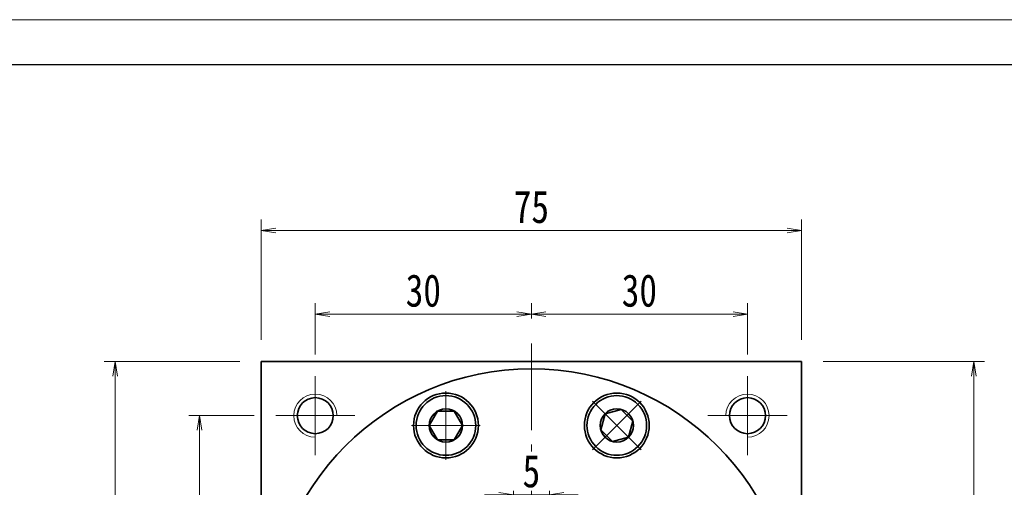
# Model space of a CAD drawing. Header units: millimetres. Extents: x -22 to 507, y -24 to 348.
# Tile 7 of 7: x 234 to 371, y 283 to 348. Entities that reach past the tile are written whole.
import ezdxf

# ---------------------------------------------------------------- set-up
doc = ezdxf.new("R2010")
doc.units = ezdxf.units.MM
doc.set_wipeout_variables(frame=1)
doc.linetypes.add('点画线', pattern=[18, 12, -2, 2, -2])
for name, color, linetype, lineweight in [('中心线层', 1, '点画线', 18), ('图框_外框线', 7, 'Continuous', 18), ('尺寸线层', 3, 'Continuous', 18), ('粗实线层', 7, 'Continuous', 35)]:
    doc.layers.add(name, color=color, linetype=linetype, lineweight=lineweight)
doc.styles.add('宋体', font='SimSun.ttf', dxfattribs={"width": 0.8})
doc.dimstyles.new('A水平标注$0', dxfattribs={"dimtxt": 3.5, "dimasz": 2, "dimexe": 1.5, "dimexo": 3, "dimgap": 1.1, "dimtad": 1, "dimtoh": 1, "dimdec": 4, "dimdsep": 46, "dimtxsty": '宋体', "dimblk": 'OPEN', "dimcen": 3, "dimclrd": 3, "dimclre": 3, "dimclrt": 6, "dimadec": 0, "dimazin": 0, "dimtm": 1e-09, "dimtfac": 1, "dimtdec": 4, "dimtix": 1, "dimtmove": 0, "dimatfit": 3, "dimldrblk": 'OPEN', "dimfxl": 0, "dimlwd": 13, "dimlwe": 13, "dimarcsym": 0})

# ---------------------------------------------------------------- blocks, each defined once
blk = doc.blocks.new('_Open')
at = {"color": 0, "linetype": 'ByBlock', "lineweight": -2}
for p, q in [((-1, 0.167), (0, 0)), ((-1, -0.167), (0, 0)), ((0, 0), (-1, 0))]:
    blk.add_line(p, q, dxfattribs=at)
blk = doc.blocks.new('*D24')
at = {"layer": 'Defpoints', "color": 0, "transparency": 16777216}
for p in [(275.45, 307.02), (305.45, 303.43), (275.45, 298.43)]:
    blk.add_point(p, dxfattribs=at)
at = {"layer": '尺寸线层', "color": 3, "lineweight": 13, "transparency": 16777216}
for p, q in [((275.45, 301.43), (275.45, 308.52)), ((305.45, 306.43), (305.45, 308.52)), ((303.45, 307.02), (277.45, 307.02))]:
    blk.add_line(p, q, dxfattribs=at)
at = {"layer": '尺寸线层', "color": 3, "lineweight": 13, "transparency": 16777216, "xscale": 2, "yscale": 2, "zscale": 2, "rotation": 180}
blk.add_blockref('_Open', (275.45, 307.02), dxfattribs=at)
at = {"layer": '尺寸线层', "color": 3, "lineweight": 13, "transparency": 16777216, "xscale": 2, "yscale": 2, "zscale": 2}
blk.add_blockref('_Open', (305.45, 307.02), dxfattribs=at)
at = {"layer": '尺寸线层', "color": 6, "transparency": 16777216, "insert": (290.45, 310.27), "char_height": 4.5, "attachment_point": 5, "style": '宋体', "bg_fill": 3, "box_fill_scale": 1.1, "bg_fill_color": 256, "bg_fill_true_color": 13158600, "bg_fill_transparency": 0}
blk.add_mtext('30', dxfattribs=at)
blk = doc.blocks.new('*D25')
at = {"layer": 'Defpoints', "color": 0, "transparency": 16777216}
for p in [(335.45, 307.02), (305.45, 303.43), (335.45, 298.43)]:
    blk.add_point(p, dxfattribs=at)
at = {"layer": '尺寸线层', "color": 3, "lineweight": 13, "transparency": 16777216}
for p, q in [((305.45, 306.43), (305.45, 308.52)), ((335.45, 301.43), (335.45, 308.52)), ((307.45, 307.02), (333.45, 307.02))]:
    blk.add_line(p, q, dxfattribs=at)
at = {"layer": '尺寸线层', "color": 3, "lineweight": 13, "transparency": 16777216, "xscale": 2, "yscale": 2, "zscale": 2, "rotation": 180}
blk.add_blockref('_Open', (305.45, 307.02), dxfattribs=at)
at = {"layer": '尺寸线层', "color": 3, "lineweight": 13, "transparency": 16777216, "xscale": 2, "yscale": 2, "zscale": 2}
blk.add_blockref('_Open', (335.45, 307.02), dxfattribs=at)
at = {"layer": '尺寸线层', "color": 6, "transparency": 16777216, "insert": (320.45, 310.27), "char_height": 4.5, "attachment_point": 5, "style": '宋体', "bg_fill": 3, "box_fill_scale": 1.1, "bg_fill_color": 256, "bg_fill_true_color": 13158600, "bg_fill_transparency": 0}
blk.add_mtext('30', dxfattribs=at)
blk = doc.blocks.new('*D26')
at = {"layer": 'Defpoints', "color": 0, "transparency": 16777216}
for p in [(267.95, 318.63), (267.95, 300.43), (342.95, 300.43)]:
    blk.add_point(p, dxfattribs=at)
at = {"layer": '尺寸线层', "color": 3, "lineweight": 13, "transparency": 16777216}
for p, q in [((267.95, 303.43), (267.95, 320.13)), ((342.95, 303.43), (342.95, 320.13)), ((340.95, 318.63), (269.95, 318.63))]:
    blk.add_line(p, q, dxfattribs=at)
at = {"layer": '尺寸线层', "color": 3, "lineweight": 13, "transparency": 16777216, "xscale": 2, "yscale": 2, "zscale": 2, "rotation": 180}
blk.add_blockref('_Open', (267.95, 318.63), dxfattribs=at)
at = {"layer": '尺寸线层', "color": 3, "lineweight": 13, "transparency": 16777216, "xscale": 2, "yscale": 2, "zscale": 2}
blk.add_blockref('_Open', (342.95, 318.63), dxfattribs=at)
at = {"layer": '尺寸线层', "color": 6, "transparency": 16777216, "insert": (305.45, 321.88), "char_height": 4.5, "attachment_point": 5, "style": '宋体', "bg_fill": 3, "box_fill_scale": 1.1, "bg_fill_color": 256, "bg_fill_true_color": 13158600, "bg_fill_transparency": 0}
blk.add_mtext('75', dxfattribs=at)
blk = doc.blocks.new('*D27')
at = {"layer": 'Defpoints', "color": 0, "transparency": 16777216}
for p in [(267.95, 300.43), (247.65, 225.43), (267.95, 225.43)]:
    blk.add_point(p, dxfattribs=at)
at = {"layer": '尺寸线层', "color": 3, "lineweight": 13, "transparency": 16777216}
for p, q in [((264.95, 300.43), (246.15, 300.43)), ((247.65, 298.43), (247.65, 227.43)), ((264.95, 225.43), (246.15, 225.43))]:
    blk.add_line(p, q, dxfattribs=at)
at = {"layer": '尺寸线层', "color": 3, "lineweight": 13, "transparency": 16777216, "xscale": 2, "yscale": 2, "zscale": 2}
for p, rotation in [((247.65, 300.43), 90), ((247.65, 225.43), 270)]:
    blk.add_blockref('_Open', p, dxfattribs=dict(at, rotation=rotation))
at = {"layer": '尺寸线层', "color": 6, "transparency": 16777216, "insert": (244.4, 262.93), "char_height": 4.5, "attachment_point": 5, "rotation": 90, "style": '宋体', "bg_fill": 3, "box_fill_scale": 1.1, "bg_fill_color": 256, "bg_fill_true_color": 13158600, "bg_fill_transparency": 0}
blk.add_mtext('75', dxfattribs=at)
blk = doc.blocks.new('*D28')
at = {"layer": 'Defpoints', "color": 0, "transparency": 16777216}
for p in [(269.95, 292.93), (259.38, 262.93), (264.95, 262.93)]:
    blk.add_point(p, dxfattribs=at)
at = {"layer": '尺寸线层', "color": 3, "lineweight": 13, "transparency": 16777216}
for p, q in [((266.95, 292.93), (257.88, 292.93)), ((259.38, 290.93), (259.38, 264.93)), ((261.95, 262.93), (257.88, 262.93))]:
    blk.add_line(p, q, dxfattribs=at)
at = {"layer": '尺寸线层', "color": 3, "lineweight": 13, "transparency": 16777216, "xscale": 2, "yscale": 2, "zscale": 2}
for p, rotation in [((259.38, 292.93), 90), ((259.38, 262.93), 270)]:
    blk.add_blockref('_Open', p, dxfattribs=dict(at, rotation=rotation))
at = {"layer": '尺寸线层', "color": 6, "transparency": 16777216, "insert": (256.13, 277.93), "char_height": 4.5, "attachment_point": 5, "rotation": 90, "style": '宋体', "bg_fill": 3, "box_fill_scale": 1.1, "bg_fill_color": 256, "bg_fill_true_color": 13158600, "bg_fill_transparency": 0}
blk.add_mtext('30', dxfattribs=at)
blk = doc.blocks.new('*D30')
at = {"layer": 'Defpoints', "color": 0, "transparency": 16777216}
for p in [(302.95, 281.95), (302.95, 272.93), (307.95, 272.93)]:
    blk.add_point(p, dxfattribs=at)
at = {"layer": '尺寸线层', "color": 3, "lineweight": 13, "transparency": 16777216}
for p, q in [((302.95, 275.93), (302.95, 283.45)), ((307.95, 275.93), (307.95, 283.45)), ((300.95, 281.95), (298.95, 281.95)), ((307.95, 281.95), (302.95, 281.95)), ((309.95, 281.95), (311.95, 281.95))]:
    blk.add_line(p, q, dxfattribs=at)
at = {"layer": '尺寸线层', "color": 3, "lineweight": 13, "transparency": 16777216, "xscale": 2, "yscale": 2, "zscale": 2}
blk.add_blockref('_Open', (302.95, 281.95), dxfattribs=at)
at = {"layer": '尺寸线层', "color": 3, "lineweight": 13, "transparency": 16777216, "xscale": 2, "yscale": 2, "zscale": 2, "rotation": 180}
blk.add_blockref('_Open', (307.95, 281.95), dxfattribs=at)
at = {"layer": '尺寸线层', "color": 6, "transparency": 16777216, "insert": (305.45, 285.2), "char_height": 4.5, "attachment_point": 5, "style": '宋体', "bg_fill": 3, "box_fill_scale": 1.1, "bg_fill_color": 256, "bg_fill_true_color": 13158600, "bg_fill_transparency": 0}
blk.add_mtext('5', dxfattribs=at)
blk = doc.blocks.new('*X7')
at = {"layer": '中心线层', "linetype": '点画线', "lineweight": 18}
for p, q in [((0, -4.76), (0, 4.76)), ((-4.76, 0), (4.76, 0))]:
    blk.add_line(p, q, dxfattribs=at)
at = {"layer": '粗实线层'}
for p, q in [((-2.31, 0), (-1.15, 2)), ((-1.15, 2), (1.15, 2)), ((2.31, 0), (1.15, 2)), ((2.31, 0), (1.15, 2)), ((-2.31, 0), (-1.15, -2)), ((2.31, 0), (1.15, -2)), ((-1.15, -2), (1.15, -2))]:
    blk.add_line(p, q, dxfattribs=at)
blk.add_circle((0, 0), 2.31, dxfattribs=at)
for start, end in [(0, 180), (180, 360)]:
    blk.add_arc((0, 0), 4.14, start, end, dxfattribs=at)
blk = doc.blocks.new('*D33')
at = {"layer": 'Defpoints', "color": 0, "transparency": 16777216}
for p in [(342.95, 300.43), (335.25, 104.93), (366.89, 104.93)]:
    blk.add_point(p, dxfattribs=at)
at = {"layer": '尺寸线层', "color": 3, "lineweight": 13, "transparency": 16777216}
for p, q in [((345.95, 300.43), (368.39, 300.43)), ((366.89, 298.43), (366.89, 106.93)), ((338.25, 104.93), (368.39, 104.93))]:
    blk.add_line(p, q, dxfattribs=at)
at = {"layer": '尺寸线层', "color": 3, "lineweight": 13, "transparency": 16777216, "xscale": 2, "yscale": 2, "zscale": 2}
for p, rotation in [((366.89, 300.43), 90), ((366.89, 104.93), 270)]:
    blk.add_blockref('_Open', p, dxfattribs=dict(at, rotation=rotation))
at = {"layer": '尺寸线层', "color": 6, "transparency": 16777216, "insert": (363.64, 202.68), "char_height": 4.5, "attachment_point": 5, "rotation": 90, "style": '宋体', "bg_fill": 3, "box_fill_scale": 1.1, "bg_fill_color": 256, "bg_fill_true_color": 13158600, "bg_fill_transparency": 0}
blk.add_mtext('195.5', dxfattribs=at)

msp = doc.modelspace()

# ---------------------------------------------------------------- linework, layer by layer
at = {"layer": '中心线层'}
for p, q in [((305.4516, 218.92896), (305.4516, 303.42896)), ((275.4516, 287.42896), (275.4516, 298.42896)), ((335.4516, 298.42896), (335.4516, 287.42896)), ((269.9516, 292.92896), (280.9516, 292.92896)), ((329.9516, 292.92896), (340.9516, 292.92896))]:
    msp.add_line(p, q, dxfattribs=at)
at = {"layer": '粗实线层'}
for p, q in [((267.9516, 300.42896), (342.9516, 300.42896)), ((267.9516, 299.52896), (267.9516, 300.42896)), ((267.9516, 300.42896), (267.9516, 225.42896)), ((342.9516, 300.42896), (342.9516, 225.42896))]:
    msp.add_line(p, q, dxfattribs=at)
for centre, radius in [((275.4516, 292.92896), 2.5), ((293.58841, 291.56923), 4.5), ((317.31478, 291.56923), 4.5), ((335.4516, 292.92896), 2.5)]:
    msp.add_circle(centre, radius, dxfattribs=at)
at = {"layer": '粗实线层', "lineweight": 18}
for centre, start, end in [((275.4516, 292.92896), 0, 270), ((335.4516, 292.92896), 270, 180)]:
    msp.add_arc(centre, 3, start, end, dxfattribs=at)

# ---------------------------------------------------------------- next in the draw order: dimensions: what is measured, and where the dimension line sits
at = {"layer": '尺寸线层'}
for base, p1, p2, picture, middle in [((275.4516, 307.02158), (305.4516, 303.42896), (275.4516, 298.42896), '*D24', (290.4516, 310.27158)), ((302.9516, 281.94719), (307.9516, 272.92896), (302.9516, 272.92896), '*D30', (305.4516, 285.19719))]:
    dim = msp.add_linear_dim(base=base, p1=p1, p2=p2, dimstyle='A水平标注$0', override={"dimtxt": 4.5, "dimgap": 1, "dimblk": 'Open', "dimtfill": 1, "dimtfillclr": 256}, dxfattribs=at)
    dim.commit()
    dim.dimension.update_dxf_attribs({"geometry": picture, "text_midpoint": middle})

# ---------------------------------------------------------------- next in the draw order: wipeouts: each hides what was drawn before it
for points in [[(297.72841, 291.56923), (297.72834, 291.59349), (297.72812, 291.61775), (297.72777, 291.64201), (297.72727, 291.66627), (297.72663, 291.69053), (297.72585, 291.71478), (297.72493, 291.73902), (297.72386, 291.76326), (297.72265, 291.7875), (297.7213, 291.81172), (297.71981, 291.83594), (297.71817, 291.86015), (297.7164, 291.88435), (297.71448, 291.90853), (297.71242, 291.93271), (297.71022, 291.95687), (297.70788, 291.98102), (297.70539, 292.00516), (297.70277, 292.02928), (297.7, 292.05338), (297.69709, 292.07747), (297.69404, 292.10154), (297.69085, 292.12559), (297.68752, 292.14963), (297.68405, 292.17364), (297.68044, 292.19763), (297.67669, 292.2216), (297.67279, 292.24555), (297.66876, 292.26948), (297.66458, 292.29338), (297.66458, 292.29338), (297.62652, 292.48207), (297.57972, 292.66878), (297.5243, 292.85312), (297.46037, 293.03468), (297.38806, 293.21308), (297.30755, 293.38792), (297.21899, 293.55882), (297.12258, 293.72543), (297.01854, 293.88738), (296.90708, 294.04431), (296.78844, 294.1959), (296.66289, 294.3418), (296.53069, 294.48172), (296.39213, 294.61533), (296.24751, 294.74237), (296.09714, 294.86254), (295.94135, 294.97559), (295.78047, 295.08128), (295.61485, 295.17937), (295.44485, 295.26967), (295.27084, 295.35196), (295.09319, 295.42607), (294.91229, 295.49185), (294.72852, 295.54915), (294.54229, 295.59784), (294.354, 295.63782), (294.16406, 295.66901), (293.97287, 295.69134), (293.78085, 295.70475), (293.58841, 295.70923), (293.58841, 295.70923), (293.39597, 295.70475), (293.20395, 295.69134), (293.01276, 295.66901), (292.82281, 295.63782), (292.63452, 295.59784), (292.44829, 295.54915), (292.26453, 295.49185), (292.08363, 295.42607), (291.90598, 295.35196), (291.73197, 295.26967), (291.56197, 295.17937), (291.39635, 295.08128), (291.23547, 294.97559), (291.07968, 294.86254), (290.92931, 294.74237), (290.78469, 294.61533), (290.64613, 294.48172), (290.51393, 294.3418), (290.38838, 294.1959), (290.26974, 294.04431), (290.15828, 293.88738), (290.05423, 293.72543), (289.95783, 293.55882), (289.86927, 293.38792), (289.78875, 293.21308), (289.71645, 293.03468), (289.65252, 292.85312), (289.5971, 292.66878), (289.5503, 292.48207), (289.51223, 292.29338), (289.51223, 292.29338), (289.50806, 292.26948), (289.50403, 292.24555), (289.50013, 292.2216), (289.49638, 292.19763), (289.49277, 292.17364), (289.48929, 292.14963), (289.48596, 292.12559), (289.48277, 292.10154), (289.47972, 292.07747), (289.47682, 292.05338), (289.47405, 292.02928), (289.47142, 292.00516), (289.46894, 291.98102), (289.4666, 291.95687), (289.4644, 291.93271), (289.46234, 291.90853), (289.46042, 291.88435), (289.45864, 291.86015), (289.45701, 291.83594), (289.45552, 291.81172), (289.45417, 291.7875), (289.45296, 291.76326), (289.45189, 291.73902), (289.45097, 291.71478), (289.45019, 291.69053), (289.44955, 291.66627), (289.44905, 291.64201), (289.44869, 291.61775), (289.44848, 291.59349), (289.44841, 291.56923), (289.44841, 291.56923), (289.45408, 291.35256), (289.47109, 291.13648), (289.49938, 290.92159), (289.53888, 290.70847), (289.58948, 290.49772), (289.65103, 290.2899), (289.72339, 290.08559), (289.80633, 289.88534), (289.89964, 289.68971), (290.00306, 289.49923), (290.11631, 289.31442), (290.23908, 289.1358), (290.37102, 288.96384), (290.51179, 288.79903), (290.66099, 288.64181), (290.81821, 288.49261), (290.98302, 288.35185), (291.15498, 288.2199), (291.3336, 288.09713), (291.51841, 287.98388), (291.70889, 287.88046), (291.90452, 287.78715), (292.10477, 287.70421), (292.30908, 287.63186), (292.5169, 287.5703), (292.72765, 287.5197), (292.94077, 287.4802), (293.15566, 287.45191), (293.37174, 287.4349), (293.58841, 287.42923), (293.58841, 287.42923), (293.80508, 287.4349), (294.02116, 287.45191), (294.23605, 287.4802), (294.44916, 287.5197), (294.65992, 287.5703), (294.86774, 287.63186), (295.07205, 287.70421), (295.2723, 287.78715), (295.46793, 287.88046), (295.65841, 287.98388), (295.84321, 288.09713), (296.02184, 288.2199), (296.1938, 288.35185), (296.35861, 288.49261), (296.51583, 288.64181), (296.66503, 288.79903), (296.80579, 288.96384), (296.93774, 289.1358), (297.0605, 289.31442), (297.17375, 289.49923), (297.27718, 289.68971), (297.37049, 289.88534), (297.45343, 290.08559), (297.52578, 290.2899), (297.58734, 290.49772), (297.63794, 290.70847), (297.67744, 290.92159), (297.70573, 291.13648), (297.72274, 291.35256)], [(320.2422, 288.64181), (320.25931, 288.65901), (320.27632, 288.67632), (320.29322, 288.69373), (320.31002, 288.71123), (320.32672, 288.72883), (320.34331, 288.74654), (320.3598, 288.76433), (320.37619, 288.78223), (320.39247, 288.80022), (320.40865, 288.8183), (320.42471, 288.83648), (320.44068, 288.85475), (320.45653, 288.87312), (320.47228, 288.89158), (320.48792, 288.91013), (320.50345, 288.92877), (320.51887, 288.94751), (320.53418, 288.96633), (320.54938, 288.98524), (320.56446, 289.00424), (320.57944, 289.02333), (320.59431, 289.04251), (320.60906, 289.06177), (320.6237, 289.08112), (320.63822, 289.10056), (320.65263, 289.12008), (320.66693, 289.13968), (320.68111, 289.15937), (320.69517, 289.17914), (320.70912, 289.19899), (320.70912, 289.19899), (320.81563, 289.35933), (320.91457, 289.52445), (321.00572, 289.69398), (321.0889, 289.86757), (321.16392, 290.04484), (321.23061, 290.22541), (321.28885, 290.40888), (321.33849, 290.59486), (321.37943, 290.78294), (321.41158, 290.97273), (321.43488, 291.1638), (321.44927, 291.35575), (321.45473, 291.54816), (321.45123, 291.74062), (321.43879, 291.93271), (321.41744, 292.12401), (321.38722, 292.31411), (321.34819, 292.5026), (321.30045, 292.68908), (321.24409, 292.87313), (321.17923, 293.05436), (321.10602, 293.23239), (321.02462, 293.40682), (320.93519, 293.57727), (320.83794, 293.74339), (320.73307, 293.9048), (320.62081, 294.06117), (320.50141, 294.21215), (320.37511, 294.35741), (320.2422, 294.49665), (320.2422, 294.49665), (320.10297, 294.62956), (319.9577, 294.75585), (319.80672, 294.87526), (319.65036, 294.98752), (319.48894, 295.09239), (319.32283, 295.18964), (319.15237, 295.27906), (318.97794, 295.36047), (318.79992, 295.43368), (318.61868, 295.49853), (318.43463, 295.5549), (318.24816, 295.60264), (318.05966, 295.64167), (317.86956, 295.67189), (317.67826, 295.69324), (317.48617, 295.70568), (317.29372, 295.70918), (317.1013, 295.70372), (316.90935, 295.68933), (316.71828, 295.66603), (316.52849, 295.63388), (316.34041, 295.59293), (316.15443, 295.54329), (315.97096, 295.48506), (315.7904, 295.41837), (315.61313, 295.34335), (315.43953, 295.26017), (315.27, 295.16902), (315.10488, 295.07008), (314.94454, 294.96357), (314.94454, 294.96357), (314.92469, 294.94962), (314.90492, 294.93556), (314.88523, 294.92138), (314.86563, 294.90708), (314.84611, 294.89267), (314.82667, 294.87814), (314.80732, 294.86351), (314.78806, 294.84875), (314.76888, 294.83389), (314.74979, 294.81891), (314.73079, 294.80382), (314.71188, 294.78862), (314.69306, 294.77331), (314.67432, 294.75789), (314.65568, 294.74237), (314.63713, 294.72673), (314.61867, 294.71098), (314.60031, 294.69512), (314.58203, 294.67916), (314.56385, 294.66309), (314.54577, 294.64692), (314.52778, 294.63064), (314.50989, 294.61425), (314.49209, 294.59776), (314.47439, 294.58117), (314.45678, 294.56447), (314.43928, 294.54767), (314.42187, 294.53076), (314.40457, 294.51376), (314.38736, 294.49665), (314.38736, 294.49665), (314.23816, 294.33943), (314.0974, 294.17462), (313.96545, 294.00266), (313.84269, 293.82403), (313.72944, 293.63923), (313.62601, 293.44875), (313.5327, 293.25312), (313.44976, 293.05287), (313.37741, 292.84856), (313.31585, 292.64074), (313.26525, 292.42998), (313.22575, 292.21687), (313.19746, 292.00198), (313.18046, 291.7859), (313.17478, 291.56923), (313.18046, 291.35256), (313.19746, 291.13648), (313.22575, 290.92159), (313.26525, 290.70847), (313.31585, 290.49772), (313.37741, 290.2899), (313.44976, 290.08559), (313.5327, 289.88534), (313.62601, 289.68971), (313.72944, 289.49923), (313.84269, 289.31442), (313.96545, 289.1358), (314.0974, 288.96384), (314.23816, 288.79903), (314.38736, 288.64181), (314.38736, 288.64181), (314.54458, 288.49261), (314.7094, 288.35185), (314.88135, 288.2199), (315.05998, 288.09713), (315.24478, 287.98388), (315.43526, 287.88046), (315.63089, 287.78715), (315.83114, 287.70421), (316.03545, 287.63186), (316.24327, 287.5703), (316.45403, 287.5197), (316.66714, 287.4802), (316.88203, 287.45191), (317.09811, 287.4349), (317.31478, 287.42923), (317.53145, 287.4349), (317.74753, 287.45191), (317.96242, 287.4802), (318.17554, 287.5197), (318.38629, 287.5703), (318.59411, 287.63186), (318.79842, 287.70421), (318.99867, 287.78715), (319.1943, 287.88046), (319.38478, 287.98388), (319.56959, 288.09713), (319.74821, 288.2199), (319.92017, 288.35185), (320.08498, 288.49261)]]:
    msp.add_wipeout(points).dxf.layer = '粗实线层'

# ---------------------------------------------------------------- next in the draw order: block references
at = {"layer": '粗实线层'}
msp.add_blockref('*X7', (293.58841, 291.56923), dxfattribs=at)

# ---------------------------------------------------------------- next in the draw order: dimensions: what is measured, and where the dimension line sits
at = {"layer": '尺寸线层'}
dim = msp.add_linear_dim(base=(335.4516, 307.02158), p1=(305.4516, 303.42896), p2=(335.4516, 298.42896), angle=0, dimstyle='A水平标注$0', override={"dimtxt": 4.5, "dimgap": 1, "dimblk": 'Open', "dimtfill": 1, "dimtfillclr": 256}, dxfattribs=at)
dim.commit()
dim.dimension.update_dxf_attribs({"geometry": '*D25', "text_midpoint": (320.4516, 310.27158)})

# ---------------------------------------------------------------- next in the draw order: block references
at = {"layer": '粗实线层', "rotation": 315.0000000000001}
msp.add_blockref('*X7', (317.31478, 291.56923), dxfattribs=at)

# ---------------------------------------------------------------- next in the draw order: dimensions: what is measured, and where the dimension line sits
at = {"layer": '尺寸线层'}
dim = msp.add_linear_dim(base=(267.9516, 318.6315), p1=(342.9516, 300.42896), p2=(267.9516, 300.42896), dimstyle='A水平标注$0', override={"dimtxt": 4.5, "dimgap": 1, "dimblk": 'Open', "dimtfill": 1, "dimtfillclr": 256}, dxfattribs=at)
dim.commit()
dim.dimension.update_dxf_attribs({"geometry": '*D26', "text_midpoint": (305.4516, 321.8815)})

# ---------------------------------------------------------------- next in the draw order: dimensions: what is measured, and where the dimension line sits
dim = msp.add_linear_dim(base=(247.64512, 225.42896), p1=(267.9516, 300.42896), p2=(267.9516, 225.42896), angle=270, dimstyle='A水平标注$0', override={"dimtxt": 4.5, "dimgap": 1, "dimblk": 'Open', "dimtfill": 1, "dimtfillclr": 256}, dxfattribs=at)
dim.commit()
dim.dimension.update_dxf_attribs({"geometry": '*D27', "text_midpoint": (244.39512, 262.92896)})

# ---------------------------------------------------------------- next in the draw order: dimensions: what is measured, and where the dimension line sits
dim = msp.add_linear_dim(base=(259.37921, 262.92896), p1=(269.9516, 292.92896), p2=(264.9516, 262.92896), angle=270, dimstyle='A水平标注$0', override={"dimtxt": 4.5, "dimgap": 1, "dimblk": 'Open', "dimtfill": 1, "dimtfillclr": 256}, dxfattribs=at)
dim.commit()
dim.dimension.update_dxf_attribs({"geometry": '*D28', "text_midpoint": (256.12921, 277.92896)})

# ---------------------------------------------------------------- next in the draw order: linework, layer by layer
at = {"layer": '粗实线层'}
msp.add_circle((305.4516, 262.92896), 36.5, dxfattribs=at)

# ---------------------------------------------------------------- next in the draw order: dimensions: what is measured, and where the dimension line sits
at = {"layer": '尺寸线层'}
dim = msp.add_linear_dim(base=(366.89334, 104.92896), p1=(342.9516, 300.42896), p2=(335.2516, 104.92896), angle=270, dimstyle='A水平标注$0', override={"dimtxt": 4.5, "dimgap": 1}, dxfattribs=at)
dim.commit()
dim.dimension.update_dxf_attribs({"geometry": '*D33', "text_midpoint": (363.64334, 202.67896)})

# ---------------------------------------------------------------- next in the draw order: linework, layer by layer
at = {"layer": '图框_外框线', "color": 3}
msp.add_lwpolyline([(-19.22439, -24.47264), (507.3302, -24.47264), (507.3302, 347.87667), (-19.22439, 347.87667)], close=True, dxfattribs=at)
at = {"layer": '图框_外框线', "color": 3, "lineweight": 25}
msp.add_lwpolyline([(12.11815, -18.20413), (501.06169, -18.20413), (501.06169, 341.60817), (12.11815, 341.60817)], close=True, dxfattribs=at)

doc.saveas('drawing.dxf')
